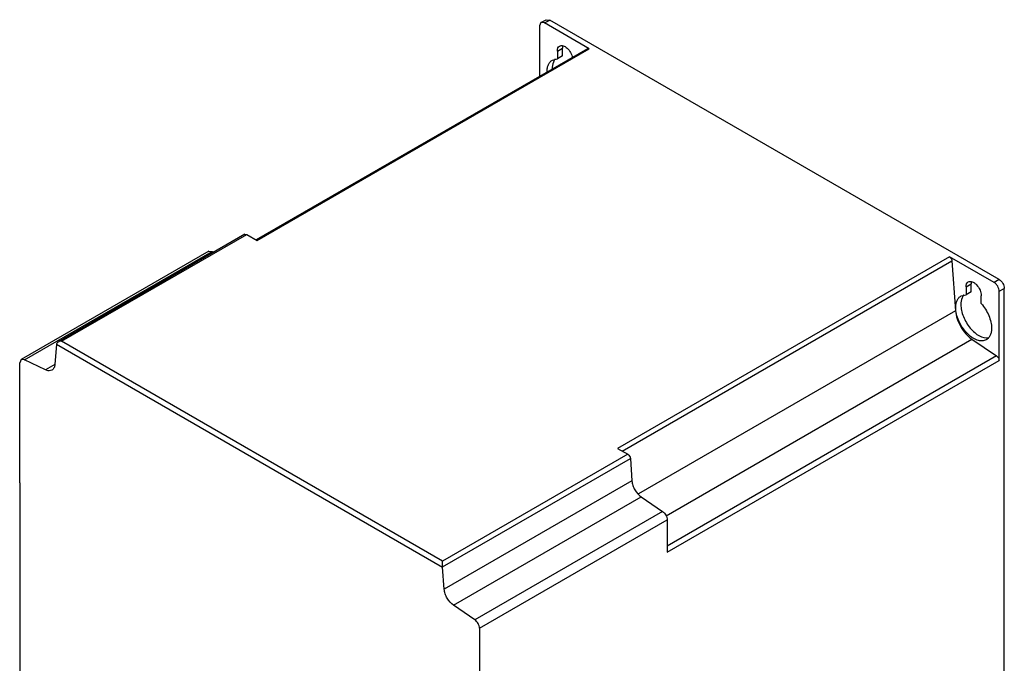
# Model space of a CAD drawing. Header units: millimetres. Extents: x 52 to 324, y 40 to 484.
# Tile 4 of 4: x 52 to 324, y 306 to 484. Entities that reach past the tile are written whole.
import ezdxf

# ---------------------------------------------------------------- set-up
doc = ezdxf.new("R2010")
doc.units = ezdxf.units.MM
doc.header["$LTSCALE"] = 34.097837
doc.layers.get('0').update_dxf_attribs({"linetype": 'CONTINUOUS'})

msp = doc.modelspace()

# ---------------------------------------------------------------- linework, layer by layer
at = {"color": 7, "linetype": 'Continuous'}
for p, q in [((195.82, 483.09), (195.41, 482.17)), ((195.82, 483.09), (197.24, 483.91)), ((196.82, 482.99), (195.82, 483.09)), ((196.82, 482.99), (198.24, 483.81)), ((209.16, 475.87), (196.82, 482.99)), ((197.24, 483.91), (198.24, 483.81)), ((322.69, 411.96), (198.24, 483.81)), ((195.41, 482.17), (195.41, 468.19)), ((208.69, 475.86), (117.01, 422.93)), ((117.23, 422.8), (209.16, 475.87)), ((200.36, 475.23), (201.77, 476.05)), ((200.36, 475.23), (200.36, 473.05)), ((201.77, 473.87), (201.77, 476.05)), ((198.98, 472.72), (200.36, 473.05)), ((201.77, 473.87), (200.36, 473.05)), ((113.88, 424.5), (62.12, 394.62)), ((63.09, 394.86), (114.35, 424.46)), ((113.88, 424.5), (114.35, 424.46)), ((114.35, 424.46), (117.23, 422.8)), ((103.9, 419.78), (51.93, 389.78)), ((52.8, 389.74), (104.78, 419.75)), ((103.9, 419.78), (104.78, 419.75)), ((104.78, 419.75), (105.26, 419.52)), ((308.94, 418.26), (217.01, 365.19)), ((308.94, 418.21), (217.01, 365.14)), ((218.33, 364.43), (309.6, 417.12)), ((308.94, 418.26), (308.94, 418.21)), ((321.27, 411.14), (308.94, 418.26)), ((309.6, 417.12), (310.61, 403.29)), ((322.69, 411.96), (321.27, 411.14)), ((313.5, 409.92), (314.91, 410.73)), ((313.5, 409.92), (313.5, 407.73)), ((314.91, 408.55), (314.91, 410.73)), ((322.69, 408.69), (324.1, 409.51)), ((324.1, 159.66), (324.1, 409.51)), ((312.12, 407.4), (313.5, 407.73)), ((314.91, 408.55), (313.5, 407.73)), ((317.74, 405.28), (317.74, 407.47)), ((322.69, 389.57), (322.69, 408.69)), ((310.61, 403.29), (222.78, 352.58)), ((230.44, 346.53), (315.15, 395.43)), ((315.15, 395.43), (321.98, 390.79)), ((61.7, 394.03), (61.26, 388.43)), ((61.7, 394.03), (168.6, 332.31)), ((168.6, 333.95), (63.09, 394.86)), ((321.98, 390.79), (230.76, 338.13)), ((51.93, 389.78), (51.51, 388.86)), ((51.51, 355.65), (51.51, 388.87)), ((52.8, 389.74), (51.93, 389.78)), ((58.69, 386.94), (52.8, 389.74)), ((61.26, 388.43), (58.69, 386.94)), ((230.76, 336.5), (322.69, 389.57)), ((219.86, 363.55), (168.6, 333.95)), ((217.01, 365.19), (219.86, 363.55)), ((168.6, 332.39), (220.57, 362.39)), ((220.57, 362.39), (221.02, 356.2)), ((51.51, 355.65), (51.51, 201.17)), ((221.02, 356.2), (169.05, 326.2)), ((171.62, 321.74), (223.59, 351.75)), ((223.6, 351.74), (229.47, 347.76)), ((229.47, 347.76), (177.5, 317.75)), ((178.79, 315.39), (230.76, 345.39)), ((230.76, 345.39), (230.76, 336.5)), ((169.05, 326.2), (168.6, 332.31)), ((177.5, 317.75), (171.63, 321.74)), ((178.79, 315.39), (178.79, 282.17))]:
    msp.add_line(p, q, dxfattribs=at)
for centre, radius, start, end in [((201.94, 471.17), 2.85, 142.3882, 148.7443), ((201.81, 471.27), 2.69, 141.3059, 142.3323), ((204.13, 469.52), 6.6, 180.0017, 180.7616), ((315.08, 405.85), 2.85, 142.3882, 148.7443), ((314.95, 405.95), 2.69, 141.3059, 142.3323), ((62.68, 393.95), 0.983, 171.3333, 175.4183), ((169.66, 332.39), 1.06, 179.9842, 184.0948)]:
    msp.add_arc(centre, radius, start, end, dxfattribs=at)
for points, knots in [([(200.36, 475.23), (200.36, 475.52), (200.43, 476.05), (200.78, 476.49), (200.98, 476.61)], [0, 0, 0, 0, 0.550845, 1, 1, 1, 1]), ([(200.98, 476.61), (201.11, 476.68), (201.44, 476.78), (201.98, 476.71), (202.54, 476.45), (203.3, 475.87), (204.08, 474.85), (204.45, 473.87), (204.55, 473.37)], [0, 0, 0, 0, 0.086919, 0.184404, 0.297796, 0.426989, 0.714713, 1, 1, 1, 1]), ([(201.88, 476.75), (201.86, 476.7), (201.8, 476.47), (201.77, 476.23), (201.77, 476.05)], [0, 0, 0, 0, 0.234452, 1, 1, 1, 1]), ([(208.69, 475.86), (208.71, 475.88), (208.84, 475.93), (208.98, 475.9), (209.07, 475.86)], [0, 0, 0, 0, 0.227333, 1, 1, 1, 1]), ([(197.53, 469.52), (197.53, 469.87), (197.58, 470.55), (197.86, 471.47), (198.32, 472.23), (198.75, 472.59), (198.98, 472.72)], [0, 0, 0, 0, 0.289664, 0.549129, 0.782246, 1, 1, 1, 1]), ([(199.5, 472.65), (199.41, 472.49), (199.05, 471.77), (198.94, 470.95), (198.94, 470.33)], [0, 0, 0, 0, 0.226199, 1, 1, 1, 1]), ([(308.94, 418.21), (309.12, 418.1), (309.43, 417.76), (309.58, 417.34), (309.6, 417.12)], [0, 0, 0, 0, 0.49477, 1, 1, 1, 1]), ([(322.69, 411.96), (322.89, 411.84), (323.27, 411.52), (323.71, 410.91), (324.02, 410.23), (324.1, 409.74), (324.1, 409.51)], [0, 0, 0, 0, 0.237243, 0.499999, 0.762756, 1, 1, 1, 1]), ([(313.5, 409.92), (313.5, 410.2), (313.57, 410.73), (313.91, 411.17), (314.12, 411.29)], [0, 0, 0, 0, 0.550845, 1, 1, 1, 1]), ([(314.12, 411.29), (314.27, 411.37), (314.64, 411.47), (315.25, 411.35), (315.87, 411.01), (316.68, 410.29), (317.44, 409.11), (317.74, 408), (317.74, 407.47)], [0, 0, 0, 0, 0.087138, 0.186851, 0.304531, 0.438668, 0.730082, 1, 1, 1, 1]), ([(315.01, 411.43), (315, 411.38), (314.93, 411.15), (314.91, 410.91), (314.91, 410.73)], [0, 0, 0, 0, 0.234452, 1, 1, 1, 1]), ([(322.69, 408.69), (322.69, 408.92), (322.6, 409.41), (322.3, 410.1), (321.85, 410.7), (321.47, 411.02), (321.27, 411.14)], [0, 0, 0, 0, 0.237244, 0.500001, 0.762757, 1, 1, 1, 1]), ([(310.67, 404.2), (310.67, 404.55), (310.72, 405.23), (310.99, 406.16), (311.45, 406.91), (311.89, 407.27), (312.12, 407.4)], [0, 0, 0, 0, 0.289664, 0.549129, 0.782246, 1, 1, 1, 1]), ([(312.64, 407.33), (312.55, 407.18), (312.19, 406.45), (312.08, 405.63), (312.08, 405.02)], [0, 0, 0, 0, 0.226199, 1, 1, 1, 1]), ([(319.12, 395.28), (318.77, 395.08), (317.89, 394.85), (316.47, 395.14), (315.03, 395.92), (313.65, 397.15), (312.42, 398.72), (311.46, 400.5), (310.83, 402.34), (310.67, 403.6), (310.67, 404.2)], [0, 0, 0, 0, 0.08693, 0.1864, 0.303788, 0.4376, 0.582099, 0.729418, 0.87117, 1, 1, 1, 1]), ([(312.08, 405.02), (312.08, 404.47), (312.22, 403.34), (312.92, 401.06), (314.18, 398.94), (315.83, 397.24), (317.43, 396.1), (318.88, 395.67), (319.72, 395.81)], [0, 0, 0, 0, 0.124717, 0.261417, 0.545871, 0.681182, 0.803862, 1, 1, 1, 1]), ([(317.74, 405.28), (318.6, 404.31), (319.64, 402.64), (320.41, 400.26), (320.57, 399.06), (320.57, 398.48)], [0, 0, 0, 0, 0.519586, 0.771048, 1, 1, 1, 1]), ([(310.61, 403.29), (310.66, 402.54), (310.99, 401.01), (311.98, 398.84), (313.36, 396.9), (314.53, 395.85), (315.15, 395.43)], [0, 0, 0, 0, 0.23983, 0.500039, 0.760227, 1, 1, 1, 1]), ([(320.57, 398.48), (320.57, 398.13), (320.51, 397.46), (320.24, 396.53), (319.78, 395.78), (319.35, 395.41), (319.12, 395.28)], [0, 0, 0, 0, 0.289641, 0.549111, 0.782236, 1, 1, 1, 1]), ([(62.12, 394.62), (62.07, 394.59), (61.89, 394.46), (61.73, 394.26), (61.71, 394.1)], [0, 0, 0, 0, 0.268045, 1, 1, 1, 1]), ([(63.09, 394.86), (63.01, 394.86), (62.68, 394.83), (62.34, 394.74), (62.12, 394.62)], [0, 0, 0, 0, 0.255164, 1, 1, 1, 1]), ([(321.98, 390.79), (322.19, 390.67), (322.52, 390.29), (322.69, 389.81), (322.69, 389.57)], [0, 0, 0, 0, 0.499999, 1, 1, 1, 1]), ([(61.26, 388.43), (61.23, 388.1), (61.1, 387.49), (60.68, 387.01), (60.44, 386.87)], [0, 0, 0, 0, 0.543318, 1, 1, 1, 1]), ([(60.44, 386.87), (60.2, 386.74), (59.58, 386.61), (58.98, 386.8), (58.69, 386.94)], [0, 0, 0, 0, 0.456683, 1, 1, 1, 1]), ([(219.86, 363.55), (220.06, 363.43), (220.37, 363.07), (220.55, 362.63), (220.57, 362.39)], [0, 0, 0, 0, 0.494823, 1, 1, 1, 1]), ([(221.02, 356.2), (221.05, 355.78), (221.24, 354.91), (221.97, 353.3), (222.87, 352.23), (223.6, 351.74)], [0, 0, 0, 0, 0.240771, 0.501792, 1, 1, 1, 1]), ([(229.47, 347.76), (229.86, 347.5), (230.46, 346.76), (230.76, 345.84), (230.76, 345.39)], [0, 0, 0, 0, 0.505381, 1, 1, 1, 1]), ([(168.6, 332.39), (168.6, 332.54), (168.59, 332.83), (168.59, 333.19), (168.58, 333.46), (168.58, 333.64), (168.58, 333.8), (168.57, 333.91), (168.6, 333.95)], [0, 0, 0, 0, 0.2834, 0.562405, 0.688745, 0.804439, 0.908356, 1, 1, 1, 1]), ([(171.63, 321.74), (170.9, 322.23), (170, 323.29), (169.27, 324.9), (169.08, 325.77), (169.05, 326.2)], [0, 0, 0, 0, 0.498209, 0.759229, 1, 1, 1, 1]), ([(178.79, 315.38), (178.79, 315.84), (178.49, 316.75), (177.89, 317.49), (177.5, 317.75)], [0, 0, 0, 0, 0.494619, 1, 1, 1, 1])]:
    msp.add_open_spline(points, degree=3, knots=knots, dxfattribs=at)
msp.add_open_spline([(209.07, 475.86), (209.1, 475.84), (209.13, 475.83), (209.16, 475.81)], degree=3, dxfattribs=at)

doc.saveas('drawing.dxf')
